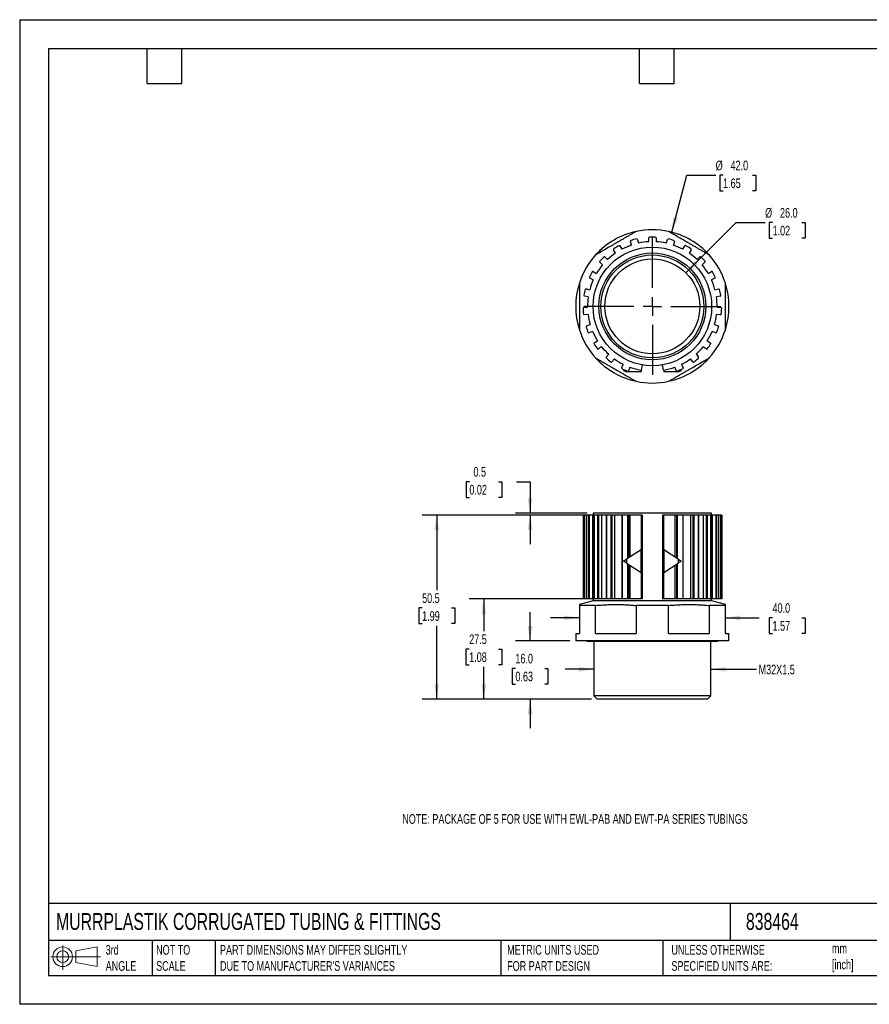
# Model space of a CAD drawing. Header units: millimetres. Extents: x 0 to 349, y 0 to 270.
# Tile 1 of 2: x 0 to 233, y 0 to 270. Entities that reach past the tile are written whole.
import ezdxf

# ---------------------------------------------------------------- set-up
doc = ezdxf.new("R2010")
doc.units = ezdxf.units.MM
doc.header["$LTSCALE"] = 1.25
doc.layers.add('DIMENSIONS', color=140, linetype='Continuous', lineweight=25)
doc.layers.add('TEXT', color=140, linetype='Continuous', lineweight=25)
doc.styles.add('SLDTEXTSTYLE0', font='TXT', dxfattribs={"width": 0.7})
doc.dimstyles.new('SLDDIMSTYLE0', dxfattribs={"dimtxt": 2.69751, "dimasz": 4.1275, "dimexe": 0, "dimexo": 0.0625, "dimgap": 0.674377, "dimtad": 0, "dimtih": 1, "dimtoh": 1, "dimdec": 1, "dimrnd": 1e-09, "dimzin": 12, "dimdsep": 46, "dimtxsty": 'SLDTEXTSTYLE0', "dimsah": 1, "dimcen": 0.09, "dimadec": 0, "dimazin": 3, "dimtfac": 1, "dimtdec": 1, "dimtmove": 0, "dimatfit": 0, "dimfxl": 0, "dimfrac": 2, "dimtolj": 1, "dimtzin": 12, "dimarcsym": 0})
doc.dimstyles.new('SLDDIMSTYLE1', dxfattribs={"dimtxt": 2.69751, "dimasz": 4.1275, "dimexe": 0, "dimexo": 0.0625, "dimgap": 0.674377, "dimtad": 0, "dimtih": 1, "dimtoh": 1, "dimdec": 1, "dimrnd": 1e-09, "dimzin": 4, "dimdsep": 46, "dimtxsty": 'SLDTEXTSTYLE0', "dimsah": 1, "dimcen": 0.09, "dimadec": 0, "dimazin": 1, "dimtfac": 1, "dimtdec": 1, "dimtmove": 0, "dimatfit": 0, "dimfxl": 0, "dimfrac": 2, "dimtolj": 1, "dimtzin": 12, "dimarcsym": 0})
doc.dimstyles.new('SLDDIMSTYLE2', dxfattribs={"dimtxt": 2.69751, "dimasz": 4.1275, "dimexe": 0, "dimexo": 0.0625, "dimgap": 0.674377, "dimtad": 0, "dimtih": 1, "dimtoh": 1, "dimdec": 1, "dimrnd": 1e-09, "dimzin": 12, "dimdsep": 46, "dimtxsty": 'SLDTEXTSTYLE0', "dimsah": 1, "dimcen": 0.09, "dimadec": 0, "dimazin": 3, "dimtfac": 1, "dimtdec": 1, "dimtofl": 0, "dimtmove": 0, "dimatfit": 3, "dimfxl": 0, "dimfrac": 2, "dimtolj": 1, "dimtzin": 12, "dimarcsym": 0})
doc.dimstyles.new('SLDDIMSTYLE3', dxfattribs={"dimtxt": 2.69751, "dimasz": 4.1275, "dimexe": 0, "dimexo": 0.0625, "dimgap": 0.674377, "dimtad": 0, "dimtih": 1, "dimtoh": 1, "dimdec": 1, "dimrnd": 1e-09, "dimdsep": 46, "dimtxsty": 'SLDTEXTSTYLE0', "dimsah": 1, "dimcen": 0.09, "dimadec": 0, "dimazin": 2, "dimtfac": 1, "dimtdec": 1, "dimtmove": 0, "dimatfit": 0, "dimfxl": 0, "dimfrac": 2, "dimtolj": 1, "dimtzin": 12, "dimarcsym": 0})
doc.dimstyles.new('SLDDIMSTYLE4', dxfattribs={"dimtxt": 2.69751, "dimasz": 4.1275, "dimexe": 0, "dimexo": 0.0625, "dimgap": 0.674377, "dimtad": 0, "dimtih": 1, "dimtoh": 1, "dimdec": 1, "dimrnd": 1e-09, "dimzin": 4, "dimdsep": 46, "dimtxsty": 'SLDTEXTSTYLE0', "dimsah": 1, "dimcen": 0, "dimadec": 0, "dimazin": 1, "dimtfac": 1, "dimtdec": 1, "dimtofl": 0, "dimtmove": 0, "dimatfit": 3, "dimfxl": 0, "dimfrac": 2, "dimtolj": 1, "dimtzin": 12, "dimarcsym": 0})

# ---------------------------------------------------------------- blocks, each defined once
blk = doc.blocks.new('Block11')
at = {"color": 7, "linetype": 'Continuous', "lineweight": 18}
for p, q in [((3.24, 6.64), (3.24, 0)), ((6.85, 5.21), (12.72, 6.29)), ((12.72, 6.29), (12.72, 0.91)), ((0, 3.6), (13.59, 3.6)), ((6.85, 2), (6.85, 5.21)), ((6.85, 2), (12.72, 0.91))]:
    blk.add_line(p, q, dxfattribs=at)
for radius in [2.69, 1.61]:
    blk.add_circle((3.24, 3.6), radius, dxfattribs=at)
blk = doc.blocks.new('Block12')
at = {"color": 7, "linetype": 'Continuous'}
blk.add_blockref('Block11', (0, 0), dxfattribs=at)
blk = doc.blocks.new('_D')
at = {"layer": 'DIMENSIONS'}
for p, q in [((157.37, 91.82), (149.44, 91.82)), ((189.37, 91.82), (201.88, 91.82))]:
    blk.add_line(p, q, dxfattribs=at)
for points in [[(157.37, 91.82), (153.25, 92.45), (153.25, 91.18)], [(189.37, 91.82), (193.5, 91.18), (193.5, 92.45)]]:
    blk.add_solid(points, dxfattribs=at)
at = {"layer": 'DIMENSIONS', "insert": (202.49, 93.09), "char_height": 2.646, "attachment_point": 1, "style": 'SLDTEXTSTYLE0'}
blk.add_mtext('M32X1.5', dxfattribs=at)
blk = doc.blocks.new('_D_1')
at = {"layer": 'DIMENSIONS'}
for p, q in [((153.37, 105.93), (145.44, 105.93)), ((193.37, 105.93), (202.65, 105.93)), ((206.3, 105.93), (205.4, 105.93)), ((205.4, 105.93), (205.4, 101.65)), ((214.32, 105.93), (215.23, 105.93)), ((215.23, 105.93), (215.23, 101.65)), ((205.4, 101.65), (206.3, 101.65)), ((215.23, 101.65), (214.32, 101.65))]:
    blk.add_line(p, q, dxfattribs=at)
for points in [[(153.37, 105.93), (149.25, 106.57), (149.25, 105.3)], [(193.37, 105.93), (197.5, 105.3), (197.5, 106.57)]]:
    blk.add_solid(points, dxfattribs=at)
at = {"layer": 'DIMENSIONS', "char_height": 2.646, "attachment_point": 1, "style": 'SLDTEXTSTYLE0'}
for s, insert in [('40.0', (206.3, 109.95)), ('1.57', (206.3, 105.06))]:
    blk.add_mtext(s, dxfattribs=dict(at, insert=insert))
blk = doc.blocks.new('_D_2')
at = {"layer": 'DIMENSIONS'}
for p, q in [((139.85, 99.6), (139.85, 107.53)), ((150.79, 99.6), (135.88, 99.6)), ((135.84, 92.07), (134.94, 92.07)), ((134.94, 92.07), (134.94, 87.78)), ((143.86, 92.07), (144.76, 92.07)), ((144.76, 92.07), (144.76, 87.78)), ((134.94, 87.78), (135.84, 87.78)), ((144.76, 87.78), (143.86, 87.78)), ((156.71, 83.6), (135.88, 83.6)), ((139.85, 83.6), (139.85, 75.66))]:
    blk.add_line(p, q, dxfattribs=at)
for points in [[(139.85, 99.6), (140.48, 103.72), (139.21, 103.72)], [(139.85, 83.6), (139.21, 79.47), (140.48, 79.47)]]:
    blk.add_solid(points, dxfattribs=at)
at = {"layer": 'DIMENSIONS', "char_height": 2.646, "attachment_point": 1, "style": 'SLDTEXTSTYLE0'}
for s, insert in [('16.0', (135.84, 96.08)), ('0.63', (135.84, 91.19))]:
    blk.add_mtext(s, dxfattribs=dict(at, insert=insert))
blk = doc.blocks.new('_D_3')
at = {"layer": 'DIMENSIONS'}
for p, q in [((154.42, 111.1), (123.2, 111.1)), ((127.17, 111.1), (127.17, 102.25)), ((123.17, 97.36), (122.26, 97.36)), ((122.26, 97.36), (122.26, 93.07)), ((131.18, 97.36), (132.09, 97.36)), ((132.09, 97.36), (132.09, 93.07)), ((122.26, 93.07), (123.17, 93.07)), ((127.17, 83.6), (127.17, 92.47)), ((132.09, 93.07), (131.18, 93.07)), ((156.71, 83.6), (123.2, 83.6))]:
    blk.add_line(p, q, dxfattribs=at)
for points in [[(127.17, 111.1), (126.54, 106.97), (127.81, 106.97)], [(127.17, 83.6), (127.81, 87.72), (126.54, 87.72)]]:
    blk.add_solid(points, dxfattribs=at)
at = {"layer": 'DIMENSIONS', "char_height": 2.646, "attachment_point": 1, "style": 'SLDTEXTSTYLE0'}
for s, insert in [('27.5', (123.17, 101.38)), ('1.08', (123.17, 96.48))]:
    blk.add_mtext(s, dxfattribs=dict(at, insert=insert))
blk = doc.blocks.new('_D_4')
at = {"layer": 'DIMENSIONS'}
for p, q in [((154.42, 134.1), (110.32, 134.1)), ((114.28, 134.1), (114.28, 113.52)), ((110.28, 108.63), (109.37, 108.63)), ((109.37, 108.63), (109.37, 104.34)), ((118.29, 108.63), (119.2, 108.63)), ((119.2, 108.63), (119.2, 104.34)), ((109.37, 104.34), (110.28, 104.34)), ((114.28, 83.6), (114.28, 103.74)), ((119.2, 104.34), (118.29, 104.34)), ((156.71, 83.6), (110.32, 83.6))]:
    blk.add_line(p, q, dxfattribs=at)
for points in [[(114.28, 134.1), (113.65, 129.97), (114.92, 129.97)], [(114.28, 83.6), (114.92, 87.72), (113.65, 87.72)]]:
    blk.add_solid(points, dxfattribs=at)
at = {"layer": 'DIMENSIONS', "char_height": 2.646, "attachment_point": 1, "style": 'SLDTEXTSTYLE0'}
for s, insert in [('50.5', (110.28, 112.64)), ('1.99', (110.28, 107.75))]:
    blk.add_mtext(s, dxfattribs=dict(at, insert=insert))
blk = doc.blocks.new('_D_5')
at = {"layer": 'DIMENSIONS'}
for p, q in [((123.22, 143.24), (122.31, 143.24)), ((122.31, 143.24), (122.31, 138.96)), ((131.24, 143.24), (132.14, 143.24)), ((132.14, 143.24), (132.14, 138.96)), ((136.1, 143.24), (139.85, 143.24)), ((139.85, 143.24), (139.85, 134.6)), ((122.31, 138.96), (123.22, 138.96)), ((132.14, 138.96), (131.24, 138.96)), ((155.54, 134.6), (135.88, 134.6)), ((157.88, 134.1), (135.88, 134.1)), ((139.85, 134.1), (139.85, 126.16))]:
    blk.add_line(p, q, dxfattribs=at)
for points in [[(139.85, 134.6), (140.48, 138.72), (139.21, 138.72)], [(139.85, 134.1), (139.21, 129.97), (140.48, 129.97)]]:
    blk.add_solid(points, dxfattribs=at)
at = {"layer": 'DIMENSIONS', "char_height": 2.646, "attachment_point": 1, "style": 'SLDTEXTSTYLE0'}
for s, insert in [('0.5', (124.34, 147.26)), ('0.02', (123.22, 142.37))]:
    blk.add_mtext(s, dxfattribs=dict(at, insert=insert))
blk = doc.blocks.new('_D_6')
at = {"layer": 'DIMENSIONS'}
for p, q in [((182.57, 200.48), (196.34, 214.25)), ((196.34, 214.25), (204.27, 214.25)), ((206.31, 214.25), (205.4, 214.25)), ((205.4, 214.25), (205.4, 209.97)), ((214.33, 214.25), (215.23, 214.25)), ((215.23, 214.25), (215.23, 209.97)), ((205.4, 209.97), (206.31, 209.97)), ((215.23, 209.97), (214.33, 209.97))]:
    blk.add_line(p, q, dxfattribs=at)
blk.add_solid([(182.57, 200.48), (185.93, 202.95), (185.03, 203.85)], dxfattribs=at)
at = {"layer": 'DIMENSIONS', "char_height": 2.646, "attachment_point": 1, "style": 'SLDTEXTSTYLE0'}
for s, insert in [('%%c', (204.27, 218.27)), ('26.0', (208.35, 218.27)), ('1.02', (206.31, 213.38))]:
    blk.add_mtext(s, dxfattribs=dict(at, insert=insert))
blk = doc.blocks.new('_D_7')
at = {"layer": 'DIMENSIONS'}
for p, q in [((178.69, 211.61), (182.78, 227.24)), ((182.78, 227.24), (190.72, 227.24)), ((192.75, 227.24), (191.85, 227.24)), ((191.85, 227.24), (191.85, 222.95)), ((200.77, 227.24), (201.68, 227.24)), ((201.68, 227.24), (201.68, 222.95)), ((191.85, 222.95), (192.75, 222.95)), ((201.68, 222.95), (200.77, 222.95))]:
    blk.add_line(p, q, dxfattribs=at)
blk.add_solid([(178.69, 211.61), (180.35, 215.44), (179.12, 215.76)], dxfattribs=at)
at = {"layer": 'DIMENSIONS', "char_height": 2.646, "attachment_point": 1, "style": 'SLDTEXTSTYLE0'}
for s, insert in [('%%c', (190.72, 231.25)), ('42.0', (194.79, 231.25)), ('1.65', (192.75, 226.36))]:
    blk.add_mtext(s, dxfattribs=dict(at, insert=insert))
blk = doc.blocks.new('SW_CENTERMARKSYMBOL_0')
at = {"layer": 'DIMENSIONS', "color": 0}
for p, q in [((0, 5.08), (0, 18.79)), ((-5.08, 0), (-18.79, 0)), ((0, 0), (-2.54, 0)), ((0, 0), (0, 2.54)), ((0, 0), (0, -2.54)), ((0, 0), (2.54, 0)), ((5.08, 0), (18.79, 0)), ((0, -5.08), (0, -18.79))]:
    blk.add_line(p, q, dxfattribs=at)

msp = doc.modelspace()

# ---------------------------------------------------------------- linework, layer by layer
at = {"color": 7, "linetype": 'Continuous'}
for p, q in [((0, 269.88), (0, 0)), ((0, 269.88), (349.25, 269.88)), ((349.25, 0), (0, 0))]:
    msp.add_line(p, q, dxfattribs=at)
for p, q in [((164.47, 207.86), (165.02, 206.95)), ((167.63, 208.08), (167.34, 209.11)), ((169.27, 209.65), (169.55, 208.62)), ((172.37, 209.01), (172.37, 210.07)), ((174.37, 210.07), (174.37, 209.01)), ((177.19, 208.62), (177.48, 209.65)), ((179.4, 209.11), (179.12, 208.08)), ((181.73, 206.95), (182.28, 207.86)), ((163.31, 205.91), (162.76, 206.82)), ((183.99, 206.82), (183.44, 205.91)), ((159.74, 202.66), (158.96, 203.38)), ((160.33, 204.84), (161.1, 204.12)), ((185.64, 204.12), (186.42, 204.84)), ((187.78, 203.38), (187.01, 202.66)), ((157.16, 200.82), (158.1, 200.33)), ((188.65, 200.33), (189.59, 200.82)), ((157.18, 198.56), (156.24, 199.04)), ((190.51, 199.04), (189.57, 198.56)), ((155.19, 196.09), (156.23, 195.87)), ((190.52, 195.87), (191.56, 196.09)), ((155.82, 193.92), (154.78, 194.13)), ((191.97, 194.13), (190.93, 193.92)), ((154.57, 191.01), (155.62, 191.08)), ((155.76, 189.08), (154.7, 189.01)), ((192.04, 189.01), (190.98, 189.08)), ((191.12, 191.08), (192.18, 191.01)), ((155.34, 185.94), (156.34, 186.3)), ((190.41, 186.3), (191.41, 185.94)), ((157.01, 184.41), (156.01, 184.06)), ((190.74, 184.06), (189.74, 184.41)), ((157.45, 181.28), (158.32, 181.89)), ((188.43, 181.89), (189.29, 181.28)), ((159.47, 180.25), (158.6, 179.64)), ((160.74, 177.35), (161.41, 178.17)), ((185.33, 178.17), (186, 177.35)), ((188.14, 179.64), (187.27, 180.25)), ((162.96, 176.91), (162.29, 176.09)), ((164.97, 174.46), (165.4, 175.43)), ((181.35, 175.43), (181.77, 174.46)), ((184.45, 176.09), (183.78, 176.91)), ((165.47, 174.01), (165.47, 173.74)), ((170.27, 173.39), (166.29, 173.39)), ((167.23, 174.64), (166.81, 173.66)), ((170.27, 173.81), (170.27, 173.39)), ((170.55, 175.29), (170.29, 173.81)), ((176.45, 173.81), (176.19, 175.29)), ((176.47, 173.81), (176.47, 173.39)), ((180.45, 173.39), (176.47, 173.39)), ((179.94, 173.66), (179.52, 174.64)), ((181.27, 174.01), (181.27, 173.74)), ((154.38, 134.1), (154.38, 111.1)), ((154.38, 134.1), (154.38, 111.1)), ((154.49, 134.1), (154.38, 134.1)), ((154.38, 134.1), (154.38, 134.1)), ((154.49, 134.1), (154.49, 111.1)), ((154.7, 134.1), (154.49, 134.1)), ((154.7, 134.1), (154.7, 111.1)), ((155.21, 134.1), (154.7, 134.1)), ((155.21, 134.1), (155.21, 111.1)), ((155.22, 134.1), (155.21, 134.1)), ((155.22, 134.1), (155.22, 111.1)), ((155.76, 134.1), (155.22, 134.1)), ((155.76, 134.1), (155.76, 111.1)), ((156.01, 134.1), (155.76, 134.1)), ((156.01, 134.1), (156.01, 111.1)), ((157.01, 134.1), (156.01, 134.1)), ((157.01, 134.1), (157.01, 111.1)), ((157.37, 134.1), (157.01, 134.1)), ((157.12, 134.6), (157.12, 134.1)), ((189.62, 134.6), (157.12, 134.6)), ((157.37, 134.1), (157.37, 111.1)), ((157.4, 134.1), (157.37, 134.1)), ((157.4, 134.1), (157.4, 111.1)), ((158.33, 134.1), (157.4, 134.1)), ((158.33, 134.1), (158.33, 111.1)), ((158.6, 134.1), (158.33, 134.1)), ((158.6, 134.1), (158.6, 111.1)), ((159.47, 134.1), (158.6, 134.1)), ((159.47, 134.1), (159.47, 111.1)), ((160.7, 134.1), (159.47, 134.1)), ((160.7, 134.1), (160.7, 111.1)), ((160.77, 134.1), (160.7, 134.1)), ((160.77, 134.1), (160.77, 111.1)), ((162.02, 134.1), (160.77, 134.1)), ((162.02, 134.1), (162.02, 111.1)), ((162.29, 134.1), (162.02, 134.1)), ((162.29, 134.1), (162.29, 111.1)), ((162.96, 134.1), (162.29, 134.1)), ((162.96, 134.1), (162.96, 111.1)), ((164.96, 134.1), (162.96, 134.1)), ((164.96, 134.1), (164.96, 111.1)), ((165.07, 134.1), (164.96, 134.1)), ((165.07, 134.1), (165.07, 111.1)), ((166.55, 134.1), (165.07, 134.1)), ((166.55, 134.1), (166.55, 122.18)), ((166.81, 134.1), (166.55, 134.1)), ((166.81, 134.1), (166.81, 122.35)), ((167.23, 134.1), (166.81, 134.1)), ((167.23, 134.1), (167.23, 122.62)), ((170.29, 134.1), (167.23, 134.1)), ((170.29, 134.1), (170.29, 111.1)), ((170.55, 134.1), (170.29, 134.1)), ((170.55, 134.1), (170.55, 111.1)), ((176.19, 134.1), (176.19, 111.1)), ((176.45, 134.1), (176.19, 134.1)), ((176.45, 134.1), (176.45, 111.1)), ((179.52, 134.1), (176.45, 134.1)), ((179.52, 134.1), (179.52, 122.62)), ((179.94, 134.1), (179.52, 134.1)), ((179.94, 134.1), (179.94, 122.35)), ((180.19, 134.1), (179.94, 134.1)), ((180.19, 134.1), (180.19, 122.18)), ((181.68, 134.1), (180.19, 134.1)), ((181.68, 134.1), (181.68, 111.1)), ((181.79, 134.1), (181.68, 134.1)), ((181.79, 111.1), (181.79, 134.1)), ((183.78, 134.1), (181.79, 134.1)), ((183.78, 134.1), (183.78, 111.1)), ((184.45, 134.1), (183.78, 134.1)), ((184.45, 134.1), (184.45, 111.1)), ((184.73, 134.1), (184.45, 134.1)), ((184.73, 134.1), (184.73, 111.1)), ((185.98, 134.1), (184.73, 134.1)), ((185.98, 134.1), (185.98, 111.1)), ((186.05, 134.1), (185.98, 134.1)), ((186.05, 111.1), (186.05, 134.1)), ((187.27, 134.1), (186.05, 134.1)), ((187.27, 134.1), (187.27, 111.1)), ((188.14, 134.1), (187.27, 134.1)), ((188.14, 134.1), (188.14, 111.1)), ((188.41, 134.1), (188.14, 134.1)), ((188.41, 134.1), (188.41, 111.1)), ((189.35, 134.1), (188.41, 134.1)), ((189.35, 134.1), (189.35, 111.1)), ((189.38, 134.1), (189.35, 134.1)), ((189.38, 111.1), (189.38, 134.1)), ((189.74, 134.1), (189.38, 134.1)), ((189.62, 134.1), (189.62, 134.6)), ((189.74, 134.1), (189.74, 111.1)), ((190.74, 134.1), (189.74, 134.1)), ((190.74, 134.1), (190.74, 111.1)), ((190.99, 134.1), (190.74, 134.1)), ((190.99, 134.1), (190.99, 111.1)), ((191.53, 134.1), (190.99, 134.1)), ((191.53, 134.1), (191.53, 111.1)), ((191.54, 134.1), (191.53, 134.1)), ((191.54, 111.1), (191.54, 134.1)), ((192.04, 134.1), (191.54, 134.1)), ((192.04, 134.1), (192.04, 111.1)), ((192.26, 134.1), (192.04, 134.1)), ((192.26, 134.1), (192.26, 111.1)), ((192.37, 134.1), (192.26, 134.1)), ((192.37, 111.1), (192.37, 134.1)), ((192.37, 134.1), (192.37, 111.1)), ((192.37, 134.1), (192.37, 134.1)), ((170.27, 124.59), (166.29, 122.01)), ((170.27, 118.39), (170.27, 124.59)), ((176.47, 124.59), (176.47, 118.39)), ((180.45, 122.01), (176.47, 124.59)), ((166.29, 122.01), (166.29, 120.96)), ((180.45, 122.01), (180.45, 120.96)), ((166.29, 120.96), (170.27, 118.39)), ((166.55, 120.79), (166.55, 111.1)), ((166.81, 120.62), (166.81, 111.1)), ((167.23, 120.35), (167.23, 111.1)), ((176.47, 118.39), (180.45, 120.96)), ((179.52, 120.35), (179.52, 111.1)), ((179.94, 120.62), (179.94, 111.1)), ((180.19, 120.79), (180.19, 111.1)), ((154.49, 111.1), (154.38, 111.1)), ((154.38, 111.1), (154.38, 111.1)), ((154.7, 111.1), (154.49, 111.1)), ((155.21, 111.1), (154.7, 111.1)), ((155.22, 111.1), (155.21, 111.1)), ((155.76, 111.1), (155.22, 111.1)), ((156.01, 111.1), (155.76, 111.1)), ((157.01, 111.1), (156.01, 111.1)), ((157.37, 111.1), (157.01, 111.1)), ((157.12, 111.1), (157.12, 110.6)), ((157.4, 111.1), (157.37, 111.1)), ((158.33, 111.1), (157.4, 111.1)), ((158.6, 111.1), (158.33, 111.1)), ((159.47, 111.1), (158.6, 111.1)), ((160.7, 111.1), (159.47, 111.1)), ((160.77, 111.1), (160.7, 111.1)), ((162.02, 111.1), (160.77, 111.1)), ((162.29, 111.1), (162.02, 111.1)), ((162.96, 111.1), (162.29, 111.1)), ((164.96, 111.1), (162.96, 111.1)), ((165.07, 111.1), (164.96, 111.1)), ((166.55, 111.1), (165.07, 111.1)), ((166.81, 111.1), (166.55, 111.1)), ((167.23, 111.1), (166.81, 111.1)), ((170.29, 111.1), (167.23, 111.1)), ((170.55, 111.1), (170.29, 111.1)), ((176.45, 111.1), (176.19, 111.1)), ((179.52, 111.1), (176.45, 111.1)), ((179.94, 111.1), (179.52, 111.1)), ((180.19, 111.1), (179.94, 111.1)), ((181.68, 111.1), (180.19, 111.1)), ((181.79, 111.1), (181.68, 111.1)), ((183.78, 111.1), (181.79, 111.1)), ((184.45, 111.1), (183.78, 111.1)), ((184.73, 111.1), (184.45, 111.1)), ((185.98, 111.1), (184.73, 111.1)), ((186.05, 111.1), (185.98, 111.1)), ((187.27, 111.1), (186.05, 111.1)), ((188.14, 111.1), (187.27, 111.1)), ((188.41, 111.1), (188.14, 111.1)), ((189.35, 111.1), (188.41, 111.1)), ((189.38, 111.1), (189.35, 111.1)), ((189.74, 111.1), (189.38, 111.1)), ((189.62, 110.6), (189.62, 111.1)), ((190.74, 111.1), (189.74, 111.1)), ((190.99, 111.1), (190.74, 111.1)), ((191.53, 111.1), (190.99, 111.1)), ((191.54, 111.1), (191.53, 111.1)), ((192.04, 111.1), (191.54, 111.1)), ((192.26, 111.1), (192.04, 111.1)), ((192.37, 111.1), (192.26, 111.1)), ((192.37, 111.1), (192.37, 111.1)), ((157.12, 110.6), (153.37, 109.59)), ((157.83, 109.32), (153.37, 109.32)), ((153.37, 109.32), (153.37, 101.6)), ((189.62, 110.6), (157.12, 110.6)), ((157.83, 101.6), (157.83, 109.32)), ((177.83, 109.32), (168.92, 109.32)), ((168.92, 109.32), (168.92, 101.6)), ((177.83, 101.6), (177.83, 109.32)), ((193.37, 109.32), (188.92, 109.32)), ((188.92, 109.32), (188.92, 101.6)), ((193.38, 109.59), (189.62, 110.6)), ((193.37, 101.6), (193.37, 109.32)), ((152.37, 101.6), (152.37, 99.6)), ((152.37, 101.6), (153.37, 101.6)), ((157.83, 101.6), (168.92, 101.6)), ((177.83, 101.6), (188.92, 101.6)), ((193.37, 101.6), (194.37, 101.6)), ((194.37, 99.6), (194.37, 101.6)), ((194.37, 99.6), (152.37, 99.6)), ((155.37, 99.6), (155.52, 99.45)), ((191.22, 99.45), (155.52, 99.45)), ((157.37, 99.45), (157.37, 84.52)), ((189.37, 84.52), (189.37, 99.45)), ((191.22, 99.45), (191.37, 99.6)), ((157.37, 84.52), (158.29, 83.6)), ((189.37, 84.52), (157.37, 84.52)), ((188.45, 83.6), (189.37, 84.52)), ((188.45, 83.6), (158.29, 83.6))]:
    msp.add_line(p, q)
for radius in [16.25, 14.65, 14.1, 13]:
    msp.add_circle((173.37, 191.29), radius)
for centre, radius, start, end in [((173.37, 191.29), 21, 102.2472, 137.7528), ((173.37, 191.29), 21, 77.7528, 102.2472), ((173.37, 191.29), 21, 42.2472, 77.7528), ((173.37, 191.29), 19, 118.8655, 123.7432), ((164.3, 207.75), 0.2, 31.3043, 118.8655), ((173.37, 191.29), 17.75, 108.8818, 118.0747), ((167.53, 209.16), 0.2, 108.0911, 195.6522), ((173.37, 191.29), 19, 103.2133, 108.091), ((169.08, 209.59), 0.2, 15.6522, 103.2133), ((173.37, 191.29), 17.75, 93.2296, 102.4225), ((172.57, 210.07), 0.2, 92.4389, 180), ((173.37, 191.29), 19, 87.5611, 92.4389), ((174.17, 210.07), 0.2, 0, 87.5611), ((173.37, 191.29), 17.75, 77.5775, 86.7704), ((177.67, 209.59), 0.2, 76.7867, 164.3478), ((173.37, 191.29), 19, 71.909, 76.7867), ((173.37, 191.29), 17.75, 61.9253, 71.1182), ((179.21, 209.16), 0.2, 344.3478, 71.909), ((182.45, 207.75), 0.2, 61.1345, 148.6957), ((173.37, 191.29), 19, 56.2568, 61.1345), ((173.37, 191.29), 21, 137.7528, 162.2472), ((173.37, 191.29), 17.75, 124.534, 133.7269), ((162.93, 206.92), 0.2, 123.7432, 211.3043), ((173.37, 191.29), 17.75, 46.2731, 55.466), ((183.82, 206.92), 0.2, 328.6957, 56.2568), ((173.37, 191.29), 21, 17.7528, 42.2472), ((173.37, 191.29), 17.75, 140.1862, 149.3791), ((159.1, 203.53), 0.2, 139.3954, 226.9565), ((173.37, 191.29), 19, 134.5177, 139.3954), ((160.19, 204.69), 0.2, 46.9565, 134.5177), ((186.55, 204.69), 0.2, 45.4823, 133.0435), ((173.37, 191.29), 19, 40.6046, 45.4823), ((173.37, 191.29), 17.75, 30.6209, 39.8138), ((187.65, 203.53), 0.2, 313.0435, 40.6046), ((173.37, 191.29), 19, 150.1698, 155.0476), ((157.06, 200.64), 0.2, 62.6087, 150.1698), ((189.68, 200.64), 0.2, 29.8301, 117.3913), ((173.37, 191.29), 19, 24.9524, 29.8302), ((173.37, 191.29), 21, 162.2472, 197.7528), ((156.33, 199.22), 0.2, 155.0476, 242.6087), ((173.37, 191.29), 17.75, 155.8383, 165.0312), ((173.37, 191.29), 17.75, 14.9688, 24.1617), ((190.42, 199.22), 0.2, 297.3913, 24.9524), ((173.37, 191.29), 21, 342.2472, 17.7528), ((173.37, 191.29), 19, 165.822, 170.6997), ((154.82, 194.33), 0.2, 170.6997, 258.2609), ((155.15, 195.89), 0.2, 78.2609, 165.822), ((191.6, 195.89), 0.2, 14.178, 101.7391), ((173.37, 191.29), 19, 9.3003, 14.178), ((191.93, 194.33), 0.2, 281.7391, 9.3003), ((173.37, 191.29), 17.75, 171.4905, 180.6834), ((173.37, 191.29), 17.75, 359.3166, 8.5095), ((154.58, 190.81), 0.2, 93.913, 181.4742), ((173.37, 191.29), 19, 181.4742, 186.3519), ((154.69, 189.21), 0.2, 186.3519, 273.913), ((173.37, 191.29), 17.75, 187.1427, 196.3356), ((173.37, 191.29), 17.75, 343.6644, 352.8573), ((192.06, 189.21), 0.2, 266.087, 353.6481), ((192.17, 190.81), 0.2, 358.5258, 86.087), ((173.37, 191.29), 19, 353.6481, 358.5258), ((173.37, 191.29), 21, 197.7528, 222.2472), ((155.41, 185.75), 0.2, 109.5652, 197.1264), ((173.37, 191.29), 19, 197.1264, 202.0041), ((155.94, 184.25), 0.2, 202.004, 289.5652), ((173.37, 191.29), 17.75, 202.7949, 211.9878), ((173.37, 191.29), 17.75, 328.0122, 337.2051), ((173.37, 191.29), 21, 317.7528, 342.2472), ((190.8, 184.25), 0.2, 250.4348, 337.9959), ((173.37, 191.29), 19, 337.9959, 342.8736), ((191.34, 185.75), 0.2, 342.8736, 70.4348), ((157.57, 181.11), 0.2, 125.2174, 212.7785), ((173.37, 191.29), 19, 212.7785, 217.6562), ((173.37, 191.29), 19, 322.3438, 327.2215), ((189.18, 181.11), 0.2, 327.2215, 54.7826), ((158.49, 179.8), 0.2, 217.6562, 305.2174), ((173.37, 191.29), 17.75, 218.447, 227.6399), ((173.37, 191.29), 17.75, 312.3601, 321.553), ((188.26, 179.8), 0.2, 234.7826, 322.3438), ((173.37, 191.29), 21, 222.2472, 257.7528), ((160.9, 177.22), 0.2, 140.8696, 228.4307), ((173.37, 191.29), 19, 228.4307, 233.3084), ((162.14, 176.21), 0.2, 233.3084, 320.8696), ((173.37, 191.29), 17.75, 234.0992, 243.2921), ((173.37, 191.29), 21, 282.2472, 317.7528), ((173.37, 191.29), 17.75, 296.7079, 305.9008), ((184.61, 176.21), 0.2, 219.1304, 306.6916), ((173.37, 191.29), 19, 306.6916, 311.5693), ((185.85, 177.22), 0.2, 311.5693, 39.1304), ((165.16, 174.38), 0.2, 156.5217, 244.0829), ((173.37, 191.29), 19, 244.0829, 248.9606), ((166.62, 173.74), 0.2, 248.9606, 336.5217), ((173.37, 191.29), 17.75, 249.7514, 260), ((173.37, 191.29), 17.75, 280, 290.2486), ((180.12, 173.74), 0.2, 203.4783, 291.0394), ((173.37, 191.29), 19, 291.0394, 295.9171), ((181.59, 174.38), 0.2, 295.9171, 23.4783), ((173.37, 191.29), 21, 257.7528, 282.2472)]:
    msp.add_arc(centre, radius, start, end)
for points, knots in [([(168.92, 211.81), (168.65, 211.66), (168.12, 211.35), (167.32, 210.89), (166.53, 210.43), (165.74, 209.98), (164.96, 209.52), (164.16, 209.07), (163.17, 208.5), (161.99, 207.81), (160.61, 207.01), (159.22, 206.21), (158.29, 205.68), (157.83, 205.41)], [0, 0, 0, 0, 0.072688, 0.144508, 0.215717, 0.286587, 0.357398, 0.428439, 0.500003, 0.624858, 0.748797, 0.873359, 1, 1, 1, 1]), ([(188.92, 205.41), (188.65, 205.56), (188.12, 205.87), (187.32, 206.33), (186.53, 206.79), (185.74, 207.24), (184.96, 207.7), (184.17, 208.15), (183.18, 208.73), (181.99, 209.41), (180.61, 210.2), (179.22, 211.01), (178.29, 211.54), (177.83, 211.81)], [0, 0, 0, 0, 0.072688, 0.144508, 0.215717, 0.286587, 0.357398, 0.428439, 0.500003, 0.624858, 0.748797, 0.873359, 1, 1, 1, 1]), ([(153.37, 197.69), (153.37, 197.38), (153.37, 196.77), (153.37, 195.85), (153.37, 194.94), (153.37, 194.04), (153.37, 193.13), (153.37, 192.22), (153.37, 191.08), (153.37, 189.71), (153.37, 188.11), (153.37, 186.5), (153.37, 185.43), (153.37, 184.89)], [0, 0, 0, 0, 0.072472, 0.144082, 0.215086, 0.285753, 0.35636, 0.427193, 0.498543, 0.623767, 0.748063, 0.872984, 1, 1, 1, 1]), ([(193.37, 184.89), (193.37, 185.2), (193.37, 185.81), (193.37, 186.73), (193.37, 187.64), (193.37, 188.54), (193.37, 189.45), (193.37, 190.36), (193.37, 191.5), (193.37, 192.87), (193.37, 194.47), (193.37, 196.08), (193.37, 197.15), (193.37, 197.69)], [0, 0, 0, 0, 0.072472, 0.144082, 0.215086, 0.285753, 0.35636, 0.427193, 0.498543, 0.623767, 0.748063, 0.872984, 1, 1, 1, 1]), ([(157.83, 177.17), (158.1, 177.02), (158.63, 176.71), (159.43, 176.25), (160.22, 175.79), (161, 175.34), (161.79, 174.88), (162.58, 174.43), (163.57, 173.85), (164.76, 173.17), (166.14, 172.38), (167.52, 171.57), (168.45, 171.04), (168.92, 170.77)], [0, 0, 0, 0, 0.072688, 0.144508, 0.215717, 0.286587, 0.357398, 0.428439, 0.500003, 0.624858, 0.748797, 0.873359, 1, 1, 1, 1]), ([(177.83, 170.77), (178.1, 170.92), (178.63, 171.23), (179.42, 171.69), (180.22, 172.15), (181, 172.6), (181.79, 173.06), (182.58, 173.51), (183.57, 174.08), (184.76, 174.77), (186.14, 175.57), (187.52, 176.37), (188.45, 176.9), (188.92, 177.17)], [0, 0, 0, 0, 0.072688, 0.144508, 0.215717, 0.286587, 0.357398, 0.428439, 0.500003, 0.624858, 0.748797, 0.873359, 1, 1, 1, 1]), ([(153.37, 109.58), (153.37, 109.58), (153.37, 109.59), (153.38, 109.51), (153.37, 109.38), (153.37, 109.32)], [0, 0, 0, 0, 0.19769, 0.5957405, 1, 1, 1, 1]), ([(157.83, 109.32), (158.1, 109.35), (158.63, 109.4), (159.43, 109.45), (160.22, 109.5), (161, 109.54), (161.79, 109.57), (162.58, 109.59), (163.57, 109.59), (164.76, 109.58), (166.14, 109.53), (167.52, 109.45), (168.45, 109.36), (168.92, 109.32)], [0, 0, 0, 0, 0.072688, 0.144508, 0.215717, 0.286587, 0.357398, 0.428439, 0.500003, 0.624858, 0.748797, 0.873359, 1, 1, 1, 1]), ([(177.83, 109.32), (178.1, 109.35), (178.63, 109.4), (179.42, 109.45), (180.22, 109.5), (181, 109.54), (181.79, 109.57), (182.58, 109.59), (183.57, 109.59), (184.76, 109.58), (186.14, 109.53), (187.52, 109.45), (188.45, 109.36), (188.92, 109.32)], [0, 0, 0, 0, 0.072688, 0.144508, 0.215717, 0.286587, 0.357398, 0.428439, 0.500003, 0.624858, 0.748797, 0.873359, 1, 1, 1, 1]), ([(193.37, 109.32), (193.37, 109.38), (193.37, 109.51), (193.37, 109.59), (193.37, 109.58), (193.37, 109.58)], [0, 0, 0, 0, 0.401841, 0.797623, 1, 1, 1, 1])]:
    msp.add_open_spline(points, degree=3, knots=knots)
for points in [[(165.47, 173.74), (165.74, 173.61), (166.02, 173.5), (166.29, 173.39)], [(180.45, 173.39), (180.73, 173.5), (181, 173.61), (181.27, 173.74)], [(165.47, 121.49), (165.74, 121.66), (166.02, 121.84), (166.29, 122.01)], [(166.29, 120.96), (166.02, 121.13), (165.74, 121.31), (165.47, 121.49)], [(180.45, 122.01), (180.73, 121.84), (181, 121.66), (181.27, 121.49)], [(181.27, 121.49), (181, 121.31), (180.73, 121.13), (180.45, 120.96)]]:
    msp.add_open_spline(points, degree=3)
at = {"layer": 'TEXT'}
for p, q in [((7.94, 261.94), (341.31, 261.94)), ((7.94, 261.94), (7.94, 7.94)), ((34.92, 252.41), (34.92, 261.94)), ((44.45, 252.41), (44.45, 261.94)), ((169.86, 252.41), (169.86, 261.94)), ((179.39, 252.41), (179.39, 261.94)), ((34.92, 252.41), (44.45, 252.41)), ((169.86, 252.41), (179.39, 252.41)), ((341.31, 27.66), (7.94, 27.66)), ((194.7, 27.66), (194.7, 17.46)), ((341.31, 17.46), (7.94, 17.46)), ((36.31, 17.46), (36.31, 7.94)), ((53.55, 17.46), (53.55, 7.94)), ((131.86, 17.46), (131.86, 7.94)), ((176.25, 17.46), (176.25, 7.94)), ((7.94, 7.94), (341.31, 7.94))]:
    msp.add_line(p, q, dxfattribs=at)

# ---------------------------------------------------------------- block references
at = {"layer": 'DIMENSIONS'}
msp.add_blockref('SW_CENTERMARKSYMBOL_0', (173.37, 191.29), dxfattribs=at)
at = {"layer": 'TEXT'}
msp.add_blockref('Block12', (8.55, 9.44), dxfattribs=at)

# ---------------------------------------------------------------- texts
at = {"layer": 'DIMENSIONS', "insert": (104.84, 52.12), "char_height": 2.6458, "attachment_point": 1, "style": 'SLDTEXTSTYLE0'}
msp.add_mtext('NOTE: PACKAGE OF 5 FOR USE WITH EWL-PAB AND EWT-PA SERIES TUBINGS', dxfattribs=at)
at = {"layer": 'TEXT', "attachment_point": 1, "style": 'SLDTEXTSTYLE0'}
for s, insert, char_height in [('MURRPLASTIK CORRUGATED TUBING & FITTINGS', (9.96, 25.03), 4.6302), ('838464', (199.01, 25.03), 4.63), ('3rd^JANGLE', (23.56, 16.25), 2.646), ('NOT TO^JSCALE', (37.38, 16.25), 2.6458), ("PART DIMENSIONS MAY DIFFER SLIGHTLY ^JDUE TO MANUFACTURER'S VARIANCES", (54.89, 16.25), 2.6458), ('METRIC UNITS USED ^JFOR PART DESIGN', (133.57, 16.25), 2.6458), ('UNLESS OTHERWISE ^JSPECIFIED UNITS ARE:', (178.59, 16.25), 2.6458), ('mm^J[inch]', (222.58, 16.66), 2.646)]:
    msp.add_mtext(s, dxfattribs=dict(at, insert=insert, char_height=char_height))

# ---------------------------------------------------------------- dimensions: what is measured, and where the dimension line sits
at = {"layer": 'DIMENSIONS'}
for p1, p2, picture, middle in [((168.06, 170.97), (178.69, 211.61), '_D_7', (196.76, 227.24)), ((164.18, 182.1), (182.57, 200.48), '_D_6', (210.32, 214.25))]:
    dim = msp.add_diameter_dim_2p(p1=p1, p2=p2, dimstyle='SLDDIMSTYLE4', dxfattribs=at)
    dim.commit()
    dim.dimension.update_dxf_attribs({"geometry": picture, "text_midpoint": middle, "dimtype": 163})
for base, p1, p2, dimstyle, picture, middle in [((139.85, 134.6), (159.47, 134.1), (157.12, 134.6), 'SLDDIMSTYLE3', '_D_5', (139.85, 143.24)), ((114.28, 134.1), (158.29, 83.6), (156.01, 134.1), 'SLDDIMSTYLE2', '_D_4', (114.28, 108.63)), ((127.17, 111.1), (158.29, 83.6), (156.01, 111.1), 'SLDDIMSTYLE2', '_D_3', (127.17, 97.36)), ((139.85, 99.6), (158.29, 83.6), (152.37, 99.6), 'SLDDIMSTYLE1', '_D_2', (139.85, 92.07))]:
    dim = msp.add_linear_dim(base=base, p1=p1, p2=p2, angle=90, dimstyle=dimstyle, dxfattribs=at)
    dim.commit()
    dim.dimension.update_dxf_attribs({"geometry": picture, "text_midpoint": middle, "dimtype": 160})
dim = msp.add_linear_dim(base=(193.37, 105.93), p1=(153.37, 109.32), p2=(193.37, 109.32), dimstyle='SLDDIMSTYLE1', dxfattribs=at)
dim.commit()
dim.dimension.update_dxf_attribs({"geometry": '_D_1', "text_midpoint": (210.31, 105.93), "dimtype": 160})
dim = msp.add_linear_dim(base=(189.37, 91.82), p1=(157.37, 84.52), p2=(189.37, 84.52), text='M32X1.5', dimstyle='SLDDIMSTYLE0', dxfattribs=at)
dim.commit()
dim.dimension.update_dxf_attribs({"geometry": '_D', "text_midpoint": (210.31, 91.82), "dimtype": 160})

doc.saveas('drawing.dxf')
